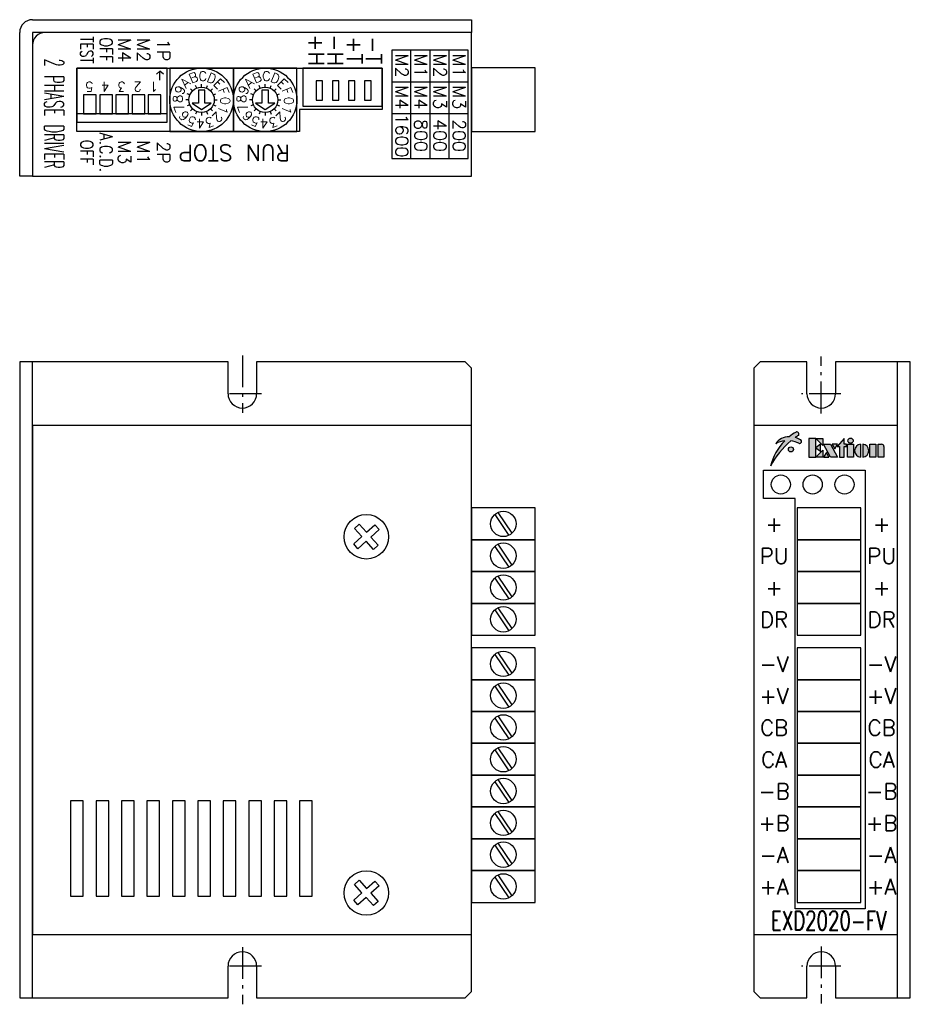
# Model space of a CAD drawing. Extents: x 0 to 140, y -1 to 154.
import ezdxf
from ezdxf.enums import TextEntityAlignment as Align

# ---------------------------------------------------------------- set-up
doc = ezdxf.new("R2010")
doc.units = 0
doc.header["$MEASUREMENT"] = 0
doc.linetypes.add('CENS', pattern=[7.5, 5, -1, 0.5, -1])
doc.layers.get('0').update_dxf_attribs({"linetype": 'CONTINUOUS'})
doc.styles.add('型式1', font='txt.shx')

msp = doc.modelspace()

# ---------------------------------------------------------------- hatches: boundary and pattern name
h = msp.add_hatch(color=256)
h.paths.add_polyline_path([(133.6486492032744, 87.05644376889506), (134.5702492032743, 87.05644376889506), (134.5702492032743, 85.02892376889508), (133.6486492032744, 85.02892376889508)])
edge = h.paths.add_edge_path()
edge.add_line((134.9388892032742, 87.05644376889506), (135.4918492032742, 87.05644376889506))
edge.add_arc((135.4918492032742, 86.68780376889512), 0.3686399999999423, -4.376943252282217e-12, 89.99999999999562, ccw=False)
edge.add_line((135.8604892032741, 86.6878037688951), (135.8604892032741, 85.02892376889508))
edge.add_line((135.8604892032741, 85.02892376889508), (134.9388892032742, 85.02892376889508))
edge.add_line((134.9388892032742, 85.02892376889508), (134.9388892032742, 87.05644376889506))
edge = h.paths.add_edge_path()
edge.add_arc((130.7694385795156, 87.60940376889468), 0.2973000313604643, 8.216164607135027e-11, 27.37362787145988)
edge.add_arc((130.6905712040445, 87.56856884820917), 0.3861119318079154, 27.37362787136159, 51.34019174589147)
edge.add_arc((130.6393292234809, 87.5045163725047), 0.4681391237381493, 51.34019174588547, 71.66630850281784)
edge.add_arc((130.6059386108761, 87.40375128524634), 0.574292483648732, 71.6663085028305, 90.00000000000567)
edge.add_arc((130.605938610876, 87.4037512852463), 0.5742924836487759, 89.99999999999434, 108.3336914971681)
edge.add_arc((130.5725479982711, 87.50451637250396), 0.4681391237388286, 108.3336914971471, 128.6598082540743)
edge.add_arc((130.5213060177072, 87.56856884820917), 0.3861119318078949, 128.6598082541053, 152.6263721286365)
edge.add_arc((130.4424386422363, 87.60940376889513), 0.2973000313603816, 152.6263721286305, 180.0000000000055)
edge.add_arc((130.4424386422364, 87.60940376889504), 0.2973000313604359, 179.9999999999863, 207.3736278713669)
edge.add_arc((130.5213060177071, 87.65023868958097), 0.3861119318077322, 207.3736278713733, 231.3401917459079)
edge.add_arc((130.5725479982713, 87.71429116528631), 0.4681391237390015, 231.340191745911, 251.6663085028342)
edge.add_arc((130.6059386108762, 87.81505625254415), 0.5742924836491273, 251.6663085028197, 269.999999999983)
edge.add_arc((130.6059386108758, 87.81505625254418), 0.5742924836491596, 270.0000000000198, 288.3336914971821)
edge.add_arc((130.6393292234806, 87.71429116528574), 0.4681391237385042, 288.3336914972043, 308.6598082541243)
edge.add_arc((130.6905712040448, 87.65023868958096), 0.3861119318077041, 308.6598082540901, 332.6263721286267)
edge.add_arc((130.7694385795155, 87.6094037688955), 0.2973000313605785, 332.6263721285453, 359.9999999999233)
h.paths.add_polyline_path([(130.1465692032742, 87.05644376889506), (131.0681692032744, 87.05644376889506), (131.0681692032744, 85.02892376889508), (130.1465692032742, 85.02892376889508)])
h.paths.add_polyline_path([(127.2099423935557, 85.02892376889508), (126.8175851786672, 85.7482453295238), (126.3680092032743, 85.02892376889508)], flags=16)
h.paths.add_polyline_path([(126.3680092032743, 87.05644376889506), (127.4739292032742, 87.05644376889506), (128.5798492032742, 85.02892376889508), (127.4739292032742, 85.02892376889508)])
h.paths.add_polyline_path([(127.737916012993, 87.05644376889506), (128.1302732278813, 86.33712220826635), (128.5798492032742, 87.05644376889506)], flags=16)
h.paths.add_polyline_path([(124.0271452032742, 87.97804376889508), (124.0271452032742, 85.02892376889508), (125.1330652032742, 85.02892376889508), (125.1330652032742, 87.97804376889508)])
h.paths.add_polyline_path([(125.9072092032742, 87.05644376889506), (125.1699292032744, 86.50348376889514), (125.9072092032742, 85.9505237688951)])
h.paths.add_polyline_path([(125.1699292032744, 85.02892376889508), (126.2758492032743, 86.13484376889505), (126.2758492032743, 85.02892376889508)])
h.paths.add_polyline_path([(125.1699292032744, 87.97804376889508), (126.2758492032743, 87.97804376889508), (126.2758492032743, 86.87212376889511)])
h.paths.add_polyline_path([(128.8563292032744, 85.02892376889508), (129.5936092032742, 85.02892376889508), (129.5936092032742, 86.6878037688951), (129.9622492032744, 86.6878037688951), (129.9622492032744, 87.05644376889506), (129.5936092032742, 87.05644376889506), (129.5936092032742, 87.97804376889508), (128.4876892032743, 86.6878037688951), (128.8563292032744, 86.6878037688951)])
edge = h.paths.add_edge_path(flags=17)
edge.add_arc((121.2367622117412, 86.24188546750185), 0.4032000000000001, 0, 360)
edge = h.paths.add_edge_path()
edge.add_arc((120.4217903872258, 84.56882650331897), 3.018491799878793, 92.69778937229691, 121.6943705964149)
edge.add_arc((120.9439114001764, 85.63274170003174), 2.589769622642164, 89.94125141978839, 144.4858644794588, ccw=False)
edge.add_arc((125.2526650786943, 83.13365440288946), 6.666253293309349, 118.846017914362, 130.2373001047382, ccw=False)
edge.add_arc((122.1586403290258, 88.77740559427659), 0.2304000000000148, 89.86167567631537, 122.01896320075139, ccw=False)
edge.add_arc((122.1583622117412, 88.66220592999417), 0.3456000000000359, -16.812155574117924, 89.86167567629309, ccw=False)
edge.add_arc((122.268638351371, 88.62888607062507), 0.2303999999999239, 304.7266095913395, 343.18784442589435, ccw=False)
edge.add_arc((125.556144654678, 82.79429856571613), 6.467653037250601, 119.209634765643, 124.5591796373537)
edge.add_arc((121.0818445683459, 85.07595003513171), 3.149466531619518, 57.79590703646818, 75.18194027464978, ccw=False)
edge.add_arc((122.6375223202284, 87.54593306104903), 0.2303999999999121, 50.46778608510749, 57.79590703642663, ccw=False)
edge.add_arc((122.5902135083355, 87.4886085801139), 0.3047250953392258, -92.78096345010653, 50.46778608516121, ccw=False)
edge.add_arc((122.5866074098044, 87.41437101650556), 0.2304000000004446, 244.4613482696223, 267.2190365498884, ccw=False)
edge.add_arc((120.7180365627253, 83.50362238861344), 4.103825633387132, 64.46134826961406, 82.78921338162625)
edge.add_arc((129.193781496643, 77.83862785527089), 12.5765036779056, 129.2700746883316, 152.7688304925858)
edge.add_arc((126.125883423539, 81.6204525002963), 8.351122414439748, 134.4306687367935, 166.3346771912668, ccw=False)
edge = h.paths.add_edge_path()
edge.add_line((132.1740892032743, 87.05644376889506), (132.1740892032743, 85.02892376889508))
edge.add_arc((132.2708572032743, 86.04268376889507), 1.01836799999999, 95.45262198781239, 264.54737801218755, ccw=False)
edge = h.paths.add_edge_path()
edge.add_line((132.5427292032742, 87.05644376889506), (132.5427292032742, 85.02892376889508))
edge.add_arc((132.4459612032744, 86.04268376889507), 1.018368, 275.4526219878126, 444.5473780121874)

# ---------------------------------------------------------------- linework, layer by layer
for p, q in [((2, 153.8), (71, 153.8)), ((71, 153.8), (71, 151.8)), ((0, 129.2), (0, 151.8)), ((2, 151.8), (2, 129.2)), ((71, 151.8), (2, 151.8)), ((71, 151.8), (4, 151.8000000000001)), ((71, 129.2), (71, 151.8)), ((2, 149.8000000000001), (2, 129.2)), ((58.5, 149), (58.5, 132)), ((70.5, 149), (58.5, 149)), ((61.5, 132), (61.5, 149)), ((64.5, 132), (64.5, 149)), ((67.5, 132), (67.5, 149)), ((70.5, 132), (70.5, 149)), ((9, 146.2), (9, 137.7)), ((23.19999999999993, 146.2), (9, 146.2)), ((9, 146.2), (57, 146.2)), ((9, 136.2), (9, 146.2)), ((21.48380310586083, 145.2444716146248), (22.05151550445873, 145.7044739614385)), ((22.61922790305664, 145.2444716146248), (22.05151550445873, 145.7044739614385)), ((22.05151550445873, 144.2784655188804), (22.05151550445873, 145.7044739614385)), ((23.19999999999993, 137.7), (23.19999999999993, 146.2)), ((23.586831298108, 146.2), (23.586831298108, 136.2)), ((33.586831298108, 146.2), (23.586831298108, 146.2)), ((33.586831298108, 136.2), (33.586831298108, 146.2)), ((33.586831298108, 146.2), (33.586831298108, 136.2)), ((43.586831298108, 146.2), (33.586831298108, 146.2)), ((43.586831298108, 136.2), (43.586831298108, 146.2)), ((44.5, 146.2), (44.5, 140.2)), ((57, 146.2), (44.5, 146.2)), ((57, 140.2), (57, 146.2)), ((57, 146.2), (57, 139.7)), ((71.0256722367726, 146.2074238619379), (71.0256722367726, 136.2074238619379)), ((81.0256722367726, 146.2074238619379), (71.0256722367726, 146.2074238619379)), ((81.0256722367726, 136.2074238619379), (81.0256722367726, 146.2074238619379)), ((46.60711933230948, 144.1629353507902), (46.60711933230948, 141.1629353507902)), ((47.60711933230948, 144.1629353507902), (46.60711933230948, 144.1629353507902)), ((47.60711933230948, 141.1629353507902), (47.60711933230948, 144.1629353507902)), ((49.14711933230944, 144.1629353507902), (49.14711933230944, 141.1629353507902)), ((50.14711933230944, 144.1629353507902), (49.14711933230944, 144.1629353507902)), ((50.14711933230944, 141.1629353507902), (50.14711933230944, 144.1629353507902)), ((51.68711933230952, 144.1629353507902), (51.68711933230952, 141.1629353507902)), ((52.68711933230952, 144.1629353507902), (51.68711933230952, 144.1629353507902)), ((52.68711933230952, 141.1629353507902), (52.68711933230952, 144.1629353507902)), ((54.22711933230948, 144.1629353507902), (54.22711933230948, 141.1629353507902)), ((55.22711933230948, 144.1629353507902), (54.22711933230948, 144.1629353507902)), ((55.22711933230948, 141.1629353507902), (55.22711933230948, 144.1629353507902)), ((70.5, 144), (58.5, 144)), ((27.17261773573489, 142.6142135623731), (26.85235610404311, 142.9344751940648)), ((27.82146443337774, 143.0477590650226), (27.64814008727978, 143.4662010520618)), ((28.086831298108, 142.7), (28.086831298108, 140.7)), ((29.086831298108, 142.7), (28.086831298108, 142.7)), ((28.586831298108, 143.2), (28.586831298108, 143.6529183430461)), ((29.086831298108, 140.7), (29.086831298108, 142.7)), ((29.35219816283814, 143.0477590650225), (29.52552250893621, 143.4662010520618)), ((30.0010448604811, 142.614213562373), (30.32130649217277, 142.9344751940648)), ((37.17261773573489, 142.6142135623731), (36.85235610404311, 142.9344751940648)), ((37.82146443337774, 143.0477590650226), (37.64814008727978, 143.4662010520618)), ((38.086831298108, 142.7), (38.086831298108, 140.7)), ((39.086831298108, 142.7), (38.086831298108, 142.7)), ((38.586831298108, 143.2), (38.586831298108, 143.6529183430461)), ((39.086831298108, 140.7), (39.086831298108, 142.7)), ((39.35219816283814, 143.0477590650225), (39.52552250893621, 143.4662010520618)), ((40.0010448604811, 142.614213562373), (40.32130649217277, 142.9344751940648)), ((10.04000000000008, 142), (10.04000000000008, 139)), ((12.04000000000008, 142), (10.04000000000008, 142)), ((12.04000000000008, 139), (12.04000000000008, 142)), ((12.58000000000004, 142), (12.58000000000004, 139)), ((14.58000000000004, 142), (12.58000000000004, 142)), ((14.58000000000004, 139), (14.58000000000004, 142)), ((15.12, 142), (15.12, 139)), ((17.12, 142), (15.12, 142)), ((17.12, 139), (17.12, 142)), ((17.65999999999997, 142), (17.65999999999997, 139)), ((19.65999999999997, 142), (17.65999999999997, 142)), ((19.65999999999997, 139), (19.65999999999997, 142)), ((20.19999999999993, 142), (20.19999999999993, 139)), ((22.19999999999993, 142), (20.19999999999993, 142)), ((22.19999999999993, 139), (22.19999999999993, 142)), ((26.586831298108, 141.2), (26.13391295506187, 141.2)), ((26.73907223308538, 141.9653668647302), (26.32063024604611, 142.1386912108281)), ((30.4345903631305, 141.9653668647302), (30.85303235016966, 142.1386912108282)), ((30.586831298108, 141.2), (31.03974964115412, 141.2)), ((36.586831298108, 141.2), (36.13391295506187, 141.2)), ((36.73907223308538, 141.9653668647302), (36.32063024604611, 142.1386912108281)), ((40.4345903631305, 141.9653668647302), (40.85303235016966, 142.1386912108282)), ((40.586831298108, 141.2), (41.03974964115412, 141.2)), ((46.60711933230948, 141.1629353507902), (47.60711933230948, 141.1629353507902)), ((49.14711933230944, 141.1629353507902), (50.14711933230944, 141.1629353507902)), ((51.68711933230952, 141.1629353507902), (52.68711933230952, 141.1629353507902)), ((54.22711933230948, 141.1629353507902), (55.22711933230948, 141.1629353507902)), ((26.73907223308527, 140.4346331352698), (26.32063024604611, 140.2613087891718)), ((27.17261773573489, 139.7857864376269), (26.85235610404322, 139.4655248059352)), ((27.086831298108, 140.7), (28.586831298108, 139.7)), ((28.086831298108, 140.7), (27.086831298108, 140.7)), ((27.82146443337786, 139.3522409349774), (27.64814008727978, 138.9337989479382)), ((28.586831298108, 139.7), (30.086831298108, 140.7)), ((30.086831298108, 140.7), (29.086831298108, 140.7)), ((29.35219816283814, 139.3522409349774), (29.52552250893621, 138.9337989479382)), ((30.0010448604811, 139.7857864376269), (30.32130649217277, 139.4655248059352)), ((30.4345903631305, 140.4346331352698), (30.85303235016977, 140.2613087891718)), ((36.73907223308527, 140.4346331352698), (36.32063024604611, 140.2613087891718)), ((37.17261773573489, 139.7857864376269), (36.85235610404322, 139.4655248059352)), ((37.086831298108, 140.7), (38.586831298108, 139.7)), ((38.086831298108, 140.7), (37.086831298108, 140.7)), ((37.82146443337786, 139.3522409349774), (37.64814008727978, 138.9337989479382)), ((38.586831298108, 139.7), (40.086831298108, 140.7)), ((40.086831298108, 140.7), (39.086831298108, 140.7)), ((39.35219816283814, 139.3522409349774), (39.52552250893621, 138.9337989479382)), ((40.0010448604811, 139.7857864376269), (40.32130649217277, 139.4655248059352)), ((40.4345903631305, 140.4346331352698), (40.85303235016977, 140.2613087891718)), ((44, 139.7), (44, 136.2)), ((57, 139.7), (44, 139.7)), ((44.5, 140.2), (57, 140.2)), ((23.19999999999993, 139), (9, 139)), ((10.04000000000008, 139), (12.04000000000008, 139)), ((12.58000000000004, 139), (14.58000000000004, 139)), ((15.12, 139), (17.12, 139)), ((17.65999999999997, 139), (19.65999999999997, 139)), ((20.19999999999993, 139), (22.19999999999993, 139)), ((28.586831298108, 139.2), (28.586831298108, 138.7470816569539)), ((38.586831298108, 139.2), (38.586831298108, 138.7470816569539)), ((70.5, 139), (58.5, 139)), ((9, 137.7), (23.19999999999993, 137.7)), ((44, 136.2), (9, 136.2)), ((23.586831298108, 136.2), (33.586831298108, 136.2)), ((33.586831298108, 136.2), (43.586831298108, 136.2)), ((71.0256722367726, 136.2074238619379), (81.0256722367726, 136.2074238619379)), ((58.5, 132), (70.5, 132)), ((2, 129.2), (0, 129.2)), ((2, 129.2), (71, 129.2)), ((0, 100), (0, 0)), ((32.75, 100), (0, 100)), ((2, 0), (2, 100)), ((32.75, 95.00000000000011), (32.75, 100)), ((37.25, 100.0000000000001), (37.25, 95.00000000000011)), ((70, 100), (37.25, 100.0000000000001)), ((71, 99), (70, 100)), ((116.4, 99.99999999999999), (115.4, 98.99999999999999)), ((123.75, 99.99999999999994), (116.4, 99.99999999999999)), ((123.75, 95.00000000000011), (123.75, 99.99999999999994)), ((140, 100), (128.25, 100)), ((128.25, 100), (128.25, 95.00000000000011)), ((138, 0), (138, 100)), ((140, 0), (140, 100)), ((71, 1), (71, 99)), ((115.4, 98.99999999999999), (115.4, 1)), ((2, 90), (2, 10)), ((71, 90), (2, 90)), ((71, 10), (71, 90)), ((115.4, 90), (115.4, 10)), ((138, 90), (115.4, 90)), ((138, 10), (138, 90)), ((125.1330652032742, 87.97804376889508), (124.0271452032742, 87.97804376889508)), ((124.0271452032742, 87.97804376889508), (124.0271452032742, 85.02892376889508)), ((125.1330652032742, 85.02892376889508), (125.1330652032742, 87.97804376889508)), ((126.2758492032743, 86.87212376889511), (125.1699292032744, 87.97804376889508)), ((125.1699292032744, 87.97804376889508), (126.2758492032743, 87.97804376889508)), ((125.9072092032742, 87.05644376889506), (125.1699292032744, 86.50348376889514)), ((125.9072092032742, 85.9505237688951), (125.9072092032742, 87.05644376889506)), ((126.2758492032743, 87.97804376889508), (126.2758492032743, 86.87212376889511)), ((127.4739292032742, 85.02892376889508), (126.3680092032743, 87.05644376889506)), ((126.3680092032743, 87.05644376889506), (127.4739292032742, 87.05644376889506)), ((127.4739292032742, 87.05644376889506), (128.5798492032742, 85.02892376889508)), ((128.5798492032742, 87.05644376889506), (127.737916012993, 87.05644376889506)), ((127.737916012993, 87.05644376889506), (128.1302732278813, 86.33712220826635)), ((128.1302732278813, 86.33712220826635), (128.5798492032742, 87.05644376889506)), ((129.5936092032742, 87.97804376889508), (128.4876892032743, 86.6878037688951)), ((129.5936092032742, 87.05644376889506), (129.5936092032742, 87.97804376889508)), ((129.9622492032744, 87.05644376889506), (129.5936092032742, 87.05644376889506)), ((129.9622492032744, 86.6878037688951), (129.9622492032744, 87.05644376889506)), ((130.1465692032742, 85.02892376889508), (130.1465692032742, 87.05644376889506)), ((130.1465692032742, 87.05644376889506), (131.0681692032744, 87.05644376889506)), ((131.0681692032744, 87.05644376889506), (131.0681692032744, 85.02892376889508)), ((132.1740892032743, 87.05644376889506), (132.1740892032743, 85.02892376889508)), ((132.5427292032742, 87.05644376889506), (132.5427292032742, 85.02892376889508)), ((133.6486492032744, 85.02892376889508), (133.6486492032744, 87.05644376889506)), ((133.6486492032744, 87.05644376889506), (134.5702492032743, 87.05644376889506)), ((134.5702492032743, 87.05644376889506), (134.5702492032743, 85.02892376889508)), ((134.9388892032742, 85.02892376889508), (134.9388892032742, 87.05644376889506)), ((134.9388892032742, 87.05644376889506), (135.4918492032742, 87.05644376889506)), ((125.1699292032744, 86.50348376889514), (125.9072092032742, 85.9505237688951)), ((125.1699292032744, 85.02892376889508), (126.2758492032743, 86.13484376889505)), ((126.2758492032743, 86.13484376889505), (126.2758492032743, 85.02892376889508)), ((126.8175851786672, 85.7482453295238), (126.3680092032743, 85.02892376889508)), ((127.2099423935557, 85.02892376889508), (126.8175851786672, 85.7482453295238)), ((128.4876892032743, 86.6878037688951), (128.8563292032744, 86.6878037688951)), ((128.8563292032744, 86.6878037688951), (128.8563292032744, 85.02892376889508)), ((129.5936092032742, 86.6878037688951), (129.9622492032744, 86.6878037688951)), ((129.5936092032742, 85.02892376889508), (129.5936092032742, 86.6878037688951)), ((135.8604892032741, 86.6878037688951), (135.8604892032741, 85.02892376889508)), ((124.0271452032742, 85.02892376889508), (125.1330652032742, 85.02892376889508)), ((126.2758492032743, 85.02892376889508), (125.1699292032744, 85.02892376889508)), ((126.3680092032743, 85.02892376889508), (127.2099423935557, 85.02892376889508)), ((128.5798492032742, 85.02892376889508), (127.4739292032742, 85.02892376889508)), ((128.8563292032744, 85.02892376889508), (129.5936092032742, 85.02892376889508)), ((131.0681692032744, 85.02892376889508), (130.1465692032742, 85.02892376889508)), ((134.5702492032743, 85.02892376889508), (133.6486492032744, 85.02892376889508)), ((135.8604892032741, 85.02892376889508), (134.9388892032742, 85.02892376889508)), ((116.9, 83), (132.9, 83)), ((116.9, 78.5), (116.9, 83)), ((132.9, 83), (132.9, 14)), ((121.9, 78.5), (116.9, 78.5)), ((121.9, 14), (121.9, 78.5)), ((71.0256722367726, 77.03029717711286), (71.0256722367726, 57.03029717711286)), ((81.0256722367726, 77.03029717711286), (71.0256722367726, 77.03029717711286)), ((81.0256722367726, 77.03029717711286), (71.0256722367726, 77.03029717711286)), ((71.0256722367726, 77.03029717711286), (71.0256722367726, 72.03029717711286)), ((74.66586350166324, 75.99689876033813), (76.88928704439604, 72.72636550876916)), ((75.16205742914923, 76.33422884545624), (77.38548097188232, 73.06369559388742)), ((81.0256722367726, 57.03029717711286), (81.0256722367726, 77.03029717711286)), ((81.0256722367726, 72.03029717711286), (81.0256722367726, 77.03029717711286)), ((132.1995739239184, 77.03029717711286), (122.1995739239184, 77.03029717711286)), ((122.1995739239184, 77.03029717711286), (122.1995739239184, 72.03029717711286)), ((132.1995739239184, 72.03029717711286), (132.1995739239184, 77.03029717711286)), ((52.63205609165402, 73.82100282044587), (53.37393168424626, 74.49154036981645)), ((53.37393168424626, 74.49154036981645), (54.53566902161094, 73.20620657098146)), ((54.53566902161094, 73.20620657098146), (55.82100282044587, 74.36794390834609)), ((55.82100282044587, 74.36794390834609), (56.49154036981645, 73.62606831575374)), ((53.79379342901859, 72.53566902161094), (52.63205609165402, 73.82100282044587)), ((56.49154036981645, 73.62606831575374), (55.20620657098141, 72.46433097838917)), ((52.50845963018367, 71.37393168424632), (53.79379342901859, 72.53566902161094)), ((53.17899717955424, 70.63205609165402), (52.50845963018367, 71.37393168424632)), ((54.46433097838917, 71.79379342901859), (53.17899717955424, 70.63205609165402)), ((55.62606831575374, 70.50845963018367), (54.46433097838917, 71.79379342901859)), ((55.20620657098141, 72.46433097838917), (56.36794390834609, 71.17899717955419)), ((81.0256722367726, 72.03029717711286), (71.0256722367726, 72.03029717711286)), ((71.0256722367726, 72.03029717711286), (71.0256722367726, 67.03029717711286)), ((71.0256722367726, 72.03029717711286), (81.0256722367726, 72.03029717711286)), ((75.16205742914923, 71.33422884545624), (77.38548097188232, 68.06369559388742)), ((81.0256722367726, 67.03029717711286), (81.0256722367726, 72.03029717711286)), ((122.1995739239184, 72.03029717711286), (132.1995739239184, 72.03029717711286)), ((132.1995739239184, 72.03029717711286), (122.1995739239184, 72.03029717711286)), ((122.1995739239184, 72.03029717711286), (122.1995739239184, 67.03029717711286)), ((132.1995739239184, 67.03029717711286), (132.1995739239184, 72.03029717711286)), ((56.36794390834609, 71.17899717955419), (55.62606831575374, 70.50845963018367)), ((74.66586350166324, 70.99689876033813), (76.88928704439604, 67.72636550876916)), ((71.0256722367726, 67.03029717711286), (81.0256722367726, 67.03029717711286)), ((81.0256722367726, 67.03029717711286), (71.0256722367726, 67.03029717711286)), ((71.0256722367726, 67.03029717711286), (71.0256722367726, 62.03029717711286)), ((81.0256722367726, 62.03029717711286), (81.0256722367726, 67.03029717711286)), ((122.1995739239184, 67.03029717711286), (132.1995739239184, 67.03029717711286)), ((132.1995739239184, 67.03029717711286), (122.1995739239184, 67.03029717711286)), ((122.1995739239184, 67.03029717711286), (122.1995739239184, 62.03029717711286)), ((132.1995739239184, 62.03029717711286), (132.1995739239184, 67.03029717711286)), ((74.66586350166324, 65.99689876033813), (76.88928704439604, 62.72636550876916)), ((75.16205742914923, 66.33422884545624), (77.38548097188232, 63.06369559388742)), ((81.0256722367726, 62.03029717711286), (71.0256722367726, 62.03029717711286)), ((71.0256722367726, 62.03029717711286), (71.0256722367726, 57.03029717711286)), ((71.0256722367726, 62.03029717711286), (81.0256722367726, 62.03029717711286)), ((81.0256722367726, 57.03029717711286), (81.0256722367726, 62.03029717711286)), ((122.1995739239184, 62.03029717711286), (132.1995739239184, 62.03029717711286)), ((132.1995739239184, 62.03029717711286), (122.1995739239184, 62.03029717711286)), ((122.1995739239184, 62.03029717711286), (122.1995739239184, 57.03029717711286)), ((132.1995739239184, 57.03029717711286), (132.1995739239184, 62.03029717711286)), ((74.66586350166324, 60.99689876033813), (76.88928704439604, 57.72636550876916)), ((75.16205742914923, 61.33422884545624), (77.38548097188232, 58.06369559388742)), ((71.0256722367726, 57.03029717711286), (81.0256722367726, 57.03029717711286)), ((71.0256722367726, 57.03029717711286), (81.0256722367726, 57.03029717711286)), ((122.1995739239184, 57.03029717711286), (132.1995739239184, 57.03029717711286)), ((71.0256722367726, 55.03029717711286), (71.0256722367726, 15.03029717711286)), ((81.0256722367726, 55.03029717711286), (71.0256722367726, 55.03029717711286)), ((81.0256722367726, 55.03029717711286), (71.0256722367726, 55.03029717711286)), ((71.0256722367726, 55.03029717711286), (71.0256722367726, 50.03029717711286)), ((75.16205742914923, 54.33422884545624), (77.38548097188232, 51.06369559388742)), ((81.0256722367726, 15.03029717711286), (81.0256722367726, 55.03029717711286)), ((81.0256722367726, 50.03029717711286), (81.0256722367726, 55.03029717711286)), ((132.1995739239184, 55.03029717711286), (122.1995739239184, 55.03029717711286)), ((122.1995739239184, 55.03029717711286), (122.1995739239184, 50.03029717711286)), ((132.1995739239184, 50.03029717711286), (132.1995739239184, 55.03029717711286)), ((74.66586350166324, 53.99689876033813), (76.88928704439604, 50.72636550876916)), ((81.0256722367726, 50.03029717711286), (71.0256722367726, 50.03029717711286)), ((71.0256722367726, 50.03029717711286), (71.0256722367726, 45.03029717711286)), ((71.0256722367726, 50.03029717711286), (81.0256722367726, 50.03029717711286)), ((81.0256722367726, 45.03029717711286), (81.0256722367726, 50.03029717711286)), ((122.1995739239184, 50.03029717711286), (132.1995739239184, 50.03029717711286)), ((132.1995739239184, 50.03029717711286), (122.1995739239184, 50.03029717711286)), ((122.1995739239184, 50.03029717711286), (122.1995739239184, 45.03029717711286)), ((132.1995739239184, 45.03029717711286), (132.1995739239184, 50.03029717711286)), ((74.66586350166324, 48.99689876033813), (76.88928704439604, 45.72636550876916)), ((75.16205742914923, 49.33422884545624), (77.38548097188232, 46.06369559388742)), ((71.0256722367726, 45.03029717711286), (81.0256722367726, 45.03029717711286)), ((81.0256722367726, 45.03029717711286), (71.0256722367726, 45.03029717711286)), ((71.0256722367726, 45.03029717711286), (71.0256722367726, 40.03029717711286)), ((81.0256722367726, 40.03029717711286), (81.0256722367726, 45.03029717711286)), ((132.1995739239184, 45.03029717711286), (122.1995739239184, 45.03029717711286)), ((122.1995739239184, 45.03029717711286), (122.1995739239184, 40.03029717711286)), ((122.1995739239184, 45.03029717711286), (132.1995739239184, 45.03029717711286)), ((132.1995739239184, 40.03029717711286), (132.1995739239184, 45.03029717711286)), ((74.66586350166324, 43.99689876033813), (76.88928704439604, 40.72636550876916)), ((75.16205742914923, 44.33422884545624), (77.38548097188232, 41.06369559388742)), ((81.0256722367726, 40.03029717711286), (71.0256722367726, 40.03029717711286)), ((71.0256722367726, 40.03029717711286), (71.0256722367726, 35.03029717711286)), ((71.0256722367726, 40.03029717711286), (81.0256722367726, 40.03029717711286)), ((74.66586350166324, 38.99689876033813), (76.88928704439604, 35.72636550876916)), ((75.16205742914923, 39.33422884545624), (77.38548097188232, 36.06369559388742)), ((81.0256722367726, 35.03029717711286), (81.0256722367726, 40.03029717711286)), ((122.1995739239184, 40.03029717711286), (132.1995739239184, 40.03029717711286)), ((132.1995739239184, 40.03029717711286), (122.1995739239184, 40.03029717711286)), ((122.1995739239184, 40.03029717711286), (122.1995739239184, 35.03029717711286)), ((132.1995739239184, 35.03029717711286), (132.1995739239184, 40.03029717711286)), ((71.0256722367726, 35.03029717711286), (81.0256722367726, 35.03029717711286)), ((81.0256722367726, 35.03029717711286), (71.0256722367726, 35.03029717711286)), ((71.0256722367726, 35.03029717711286), (71.0256722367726, 30.03029717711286)), ((75.16205742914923, 34.33422884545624), (77.38548097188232, 31.06369559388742)), ((81.0256722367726, 30.03029717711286), (81.0256722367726, 35.03029717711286)), ((132.1995739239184, 35.03029717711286), (122.1995739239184, 35.03029717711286)), ((122.1995739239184, 35.03029717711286), (122.1995739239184, 30.03029717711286)), ((122.1995739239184, 35.03029717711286), (132.1995739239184, 35.03029717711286)), ((132.1995739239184, 30.03029717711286), (132.1995739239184, 35.03029717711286)), ((74.66586350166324, 33.99689876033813), (76.88928704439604, 30.72636550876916)), ((8, 31), (8, 16)), ((10, 31), (8, 31)), ((10, 16), (10, 31)), ((12, 31), (12, 16)), ((14, 31), (12, 31)), ((14, 16), (14, 31)), ((16, 31), (16, 16)), ((18, 31), (16, 31)), ((18, 16), (18, 31)), ((20, 31), (20, 16)), ((22, 31), (20, 31)), ((22, 16), (22, 31)), ((24, 31), (24, 16)), ((26, 31), (24, 31)), ((26, 16), (26, 31)), ((28, 31), (28, 16)), ((30, 31), (28, 31)), ((30, 16), (30, 31)), ((32, 31), (32, 16)), ((34, 31), (32, 31)), ((34, 16), (34, 31)), ((36, 31), (36, 16)), ((38, 31), (36, 31)), ((38, 16), (38, 31)), ((40, 31), (40, 16)), ((42, 31), (40, 31)), ((42, 16), (42, 31)), ((44, 31), (44, 16)), ((46, 31), (44, 31)), ((46, 16), (46, 31)), ((71.0256722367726, 30.03029717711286), (81.0256722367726, 30.03029717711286)), ((81.0256722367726, 30.03029717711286), (71.0256722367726, 30.03029717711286)), ((71.0256722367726, 30.03029717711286), (71.0256722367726, 25.03029717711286)), ((81.0256722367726, 25.03029717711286), (81.0256722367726, 30.03029717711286)), ((122.1995739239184, 30.03029717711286), (132.1995739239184, 30.03029717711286)), ((132.1995739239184, 30.03029717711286), (122.1995739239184, 30.03029717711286)), ((122.1995739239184, 30.03029717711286), (122.1995739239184, 25.03029717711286)), ((132.1995739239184, 25.03029717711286), (132.1995739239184, 30.03029717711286)), ((74.66586350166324, 28.99689876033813), (76.88928704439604, 25.72636550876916)), ((75.16205742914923, 29.33422884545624), (77.38548097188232, 26.06369559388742)), ((81.0256722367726, 25.03029717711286), (71.0256722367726, 25.03029717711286)), ((71.0256722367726, 25.03029717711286), (71.0256722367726, 20.03029717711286)), ((71.0256722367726, 25.03029717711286), (81.0256722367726, 25.03029717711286)), ((81.0256722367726, 20.03029717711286), (81.0256722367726, 25.03029717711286)), ((132.1995739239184, 25.03029717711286), (122.1995739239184, 25.03029717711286)), ((122.1995739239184, 25.03029717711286), (122.1995739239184, 20.03029717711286)), ((122.1995739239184, 25.03029717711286), (132.1995739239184, 25.03029717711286)), ((132.1995739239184, 20.03029717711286), (132.1995739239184, 25.03029717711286)), ((74.66586350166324, 23.99689876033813), (76.88928704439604, 20.72636550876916)), ((75.16205742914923, 24.33422884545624), (77.38548097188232, 21.06369559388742)), ((71.0256722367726, 20.03029717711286), (81.0256722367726, 20.03029717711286)), ((81.0256722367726, 20.03029717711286), (71.0256722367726, 20.03029717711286)), ((71.0256722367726, 20.03029717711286), (71.0256722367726, 15.03029717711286)), ((74.66586350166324, 18.99689876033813), (76.88928704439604, 15.72636550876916)), ((75.16205742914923, 19.33422884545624), (77.38548097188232, 16.06369559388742)), ((81.0256722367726, 15.03029717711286), (81.0256722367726, 20.03029717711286)), ((122.1995739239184, 20.03029717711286), (132.1995739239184, 20.03029717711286)), ((132.1995739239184, 20.03029717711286), (122.1995739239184, 20.03029717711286)), ((122.1995739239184, 20.03029717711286), (122.1995739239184, 15.03029717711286)), ((132.1995739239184, 15.03029717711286), (132.1995739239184, 20.03029717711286)), ((52.63205609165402, 17.82100282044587), (53.37393168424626, 18.49154036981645)), ((53.79379342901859, 16.53566902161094), (52.63205609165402, 17.82100282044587)), ((53.37393168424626, 18.49154036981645), (54.53566902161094, 17.20620657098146)), ((54.53566902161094, 17.20620657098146), (55.82100282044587, 18.36794390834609)), ((56.49154036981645, 17.62606831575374), (55.20620657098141, 16.46433097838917)), ((55.82100282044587, 18.36794390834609), (56.49154036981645, 17.62606831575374)), ((8, 16), (10, 16)), ((12, 16), (14, 16)), ((16, 16), (18, 16)), ((20, 16), (22, 16)), ((24, 16), (26, 16)), ((28, 16), (30, 16)), ((32, 16), (34, 16)), ((36, 16), (38, 16)), ((40, 16), (42, 16)), ((44, 16), (46, 16)), ((52.50845963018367, 15.37393168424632), (53.79379342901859, 16.53566902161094)), ((54.46433097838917, 15.79379342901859), (53.17899717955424, 14.63205609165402)), ((55.62606831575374, 14.50845963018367), (54.46433097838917, 15.79379342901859)), ((55.20620657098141, 16.46433097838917), (56.36794390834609, 15.17899717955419)), ((53.17899717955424, 14.63205609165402), (52.50845963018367, 15.37393168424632)), ((56.36794390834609, 15.17899717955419), (55.62606831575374, 14.50845963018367)), ((71.0256722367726, 15.03029717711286), (81.0256722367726, 15.03029717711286)), ((71.0256722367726, 15.03029717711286), (81.0256722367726, 15.03029717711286)), ((132.9, 14), (121.9, 14)), ((122.1995739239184, 15.03029717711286), (132.1995739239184, 15.03029717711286)), ((2, 10), (71, 10)), ((115.4, 10), (138, 10)), ((32.75, 5.684341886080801e-14), (32.75, 5)), ((37.25, 5), (37.25, 0)), ((123.75, 0), (123.75, 5)), ((128.25, 5), (128.25, 0)), ((0, 0), (32.75, 5.684341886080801e-14)), ((37.25, 0), (70, 0)), ((70, 0), (71, 1)), ((115.4, 1), (116.4, 0)), ((116.4, 0), (123.75, 0)), ((128.25, 0), (140, 0))]:
    msp.add_line(p, q)
at = {"linetype": 'CENS'}
for p, q in [((35, 101), (35, 92)), ((126, 91.90000000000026), (126, 100.8499999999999)), ((38, 95), (32, 95)), ((129.1, 95), (122.9, 95)), ((35, 8), (35, -1)), ((126, 8.099999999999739), (126, -0.8500000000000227)), ((38, 5), (32, 5)), ((129.1, 5), (122.9, 5))]:
    msp.add_line(p, q, dxfattribs=at)
for centre, radius in [((28.586831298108, 141.2), 5), ((38.586831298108, 141.2), 5), ((28.586831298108, 141.2), 2), ((38.586831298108, 141.2), 2), ((121.2367622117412, 86.24188546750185), 0.4032000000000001), ((119.65, 80.72989011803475), 1.5), ((124.65, 80.72989011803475), 1.5), ((129.65, 80.72989011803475), 1.5), ((54.5, 72.5), 3.5), ((76.0256722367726, 74.53029717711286), 2), ((76.0256722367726, 69.53029717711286), 2), ((76.0256722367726, 64.53029717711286), 2), ((76.0256722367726, 59.53029717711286), 2), ((76.0256722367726, 52.53029717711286), 2), ((76.0256722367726, 47.53029717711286), 2), ((76.0256722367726, 42.53029717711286), 2), ((76.0256722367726, 37.53029717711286), 2), ((76.0256722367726, 32.53029717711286), 2), ((76.0256722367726, 27.53029717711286), 2), ((76.0256722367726, 22.53029717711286), 2), ((54.5, 16.5), 3.5), ((76.0256722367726, 17.53029717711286), 2)]:
    msp.add_circle(centre, radius)
for centre, radius, start, end in [((2, 151.8), 2, 90, 180), ((4, 149.8000000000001), 2, 90, 180), ((35, 95.00000000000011), 2.25, 180, 0), ((126, 95.00000000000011), 2.25, 180, 0), ((125.2526650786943, 83.13365440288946), 6.666253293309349, 118.846017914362, 130.2373001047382), ((125.556144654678, 82.79429856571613), 6.467653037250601, 119.209634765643, 124.5591796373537), ((122.1586403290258, 88.77740559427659), 0.2304000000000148, 89.86167567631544, 122.0189632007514), ((122.1583622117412, 88.66220592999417), 0.3456000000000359, 343.1878444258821, 89.86167567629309), ((122.268638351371, 88.62888607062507), 0.2303999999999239, 304.7266095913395, 343.1878444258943), ((126.125883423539, 81.6204525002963), 8.351122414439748, 134.4306687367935, 166.3346771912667), ((129.193781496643, 77.83862785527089), 12.5765036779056, 129.2700746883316, 152.7688304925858), ((120.9439114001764, 85.63274170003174), 2.589769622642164, 89.94125141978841, 144.4858644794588), ((120.4217903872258, 84.56882650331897), 3.018491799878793, 92.69778937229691, 121.6943705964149), ((120.7180365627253, 83.50362238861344), 4.103825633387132, 64.46134826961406, 82.78921338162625), ((121.0818445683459, 85.07595003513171), 3.149466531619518, 57.79590703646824, 75.18194027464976), ((122.5866074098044, 87.41437101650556), 0.2304000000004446, 244.4613482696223, 267.2190365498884), ((122.5902135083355, 87.4886085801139), 0.3047250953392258, 267.2190365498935, 50.46778608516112), ((122.6375223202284, 87.54593306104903), 0.2303999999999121, 50.46778608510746, 57.79590703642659), ((130.4424386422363, 87.60940376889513), 0.2973000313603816, 152.6263721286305, 180.0000000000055), ((130.4424386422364, 87.60940376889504), 0.2973000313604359, 179.9999999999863, 207.3736278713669), ((130.5213060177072, 87.56856884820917), 0.3861119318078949, 128.6598082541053, 152.6263721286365), ((130.5213060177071, 87.65023868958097), 0.3861119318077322, 207.3736278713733, 231.3401917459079), ((130.5725479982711, 87.50451637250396), 0.4681391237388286, 108.3336914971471, 128.6598082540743), ((130.5725479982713, 87.71429116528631), 0.4681391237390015, 231.340191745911, 251.6663085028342), ((130.605938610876, 87.4037512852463), 0.5742924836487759, 89.99999999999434, 108.3336914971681), ((130.6059386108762, 87.81505625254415), 0.5742924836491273, 251.6663085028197, 269.999999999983), ((130.6059386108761, 87.40375128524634), 0.574292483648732, 71.6663085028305, 90.00000000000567), ((130.6059386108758, 87.81505625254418), 0.5742924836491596, 270.0000000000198, 288.3336914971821), ((130.6393292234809, 87.5045163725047), 0.4681391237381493, 51.34019174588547, 71.66630850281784), ((130.6393292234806, 87.71429116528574), 0.4681391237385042, 288.3336914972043, 308.6598082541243), ((130.6905712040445, 87.56856884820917), 0.3861119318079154, 27.37362787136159, 51.34019174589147), ((130.6905712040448, 87.65023868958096), 0.3861119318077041, 308.6598082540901, 332.6263721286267), ((130.7694385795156, 87.60940376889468), 0.2973000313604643, 8.216164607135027e-11, 27.37362787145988), ((130.7694385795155, 87.6094037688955), 0.2973000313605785, 332.6263721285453, 359.9999999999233), ((132.2708572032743, 86.04268376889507), 1.01836799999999, 95.45262198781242, 264.5473780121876), ((132.4459612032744, 86.04268376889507), 1.018368, 275.4526219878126, 84.5473780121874), ((135.4918492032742, 86.68780376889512), 0.3686399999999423, 359.9999999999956, 89.99999999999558), ((35, 5), 2.25, 0, 180), ((126, 5), 2.25, 0, 180)]:
    msp.add_arc(centre, radius, start, end)

# ---------------------------------------------------------------- texts
at = {"style": '型式1'}
for s, width, p in [('TEST', 0.7, (10.55897757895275, 149.0146487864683)), ('OFF', 0.8, (13.57373670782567, 149.0146487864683)), ('OFF', 0.8, (10.55897757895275, 132.9237051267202)), ('A.C.D.', 0.8, (13.57373670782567, 132.9237051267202))]:
    msp.add_text(s, height=2, rotation=270, dxfattribs=dict(at, width=width)).set_placement(p, align=Align.MIDDLE)
for s, height, rotation, p in [('M4', 2, 270, (16.49279012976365, 149.0146487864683)), ('M2', 2, 270, (19.45969589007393, 149.0146487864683)), ('1P', 2, 270, (22.618016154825, 149.0146487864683)), ('+H', 2.45, 270, (46.63088663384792, 149.0146487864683)), ('-H', 2.45, 270, (49.63088663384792, 149.0146487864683)), ('+T', 2.45, 270, (52.63088663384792, 149.0146487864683)), ('-T', 2.45, 270, (55.63088663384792, 149.0146487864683)), ('M2', 2, 270, (60.07373670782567, 146.5903855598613)), ('M1', 2, 270, (63.07373670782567, 146.5903855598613)), ('M2', 2, 270, (66.07373670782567, 146.5903855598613)), ('M1', 2, 270, (69.07373670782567, 146.5903855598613)), ('M4', 2, 270, (60.07373670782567, 141.5903855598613)), ('M4', 2, 270, (63.07373670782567, 141.5903855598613)), ('M3', 2, 270, (66.07373670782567, 141.5903855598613)), ('M3', 2, 270, (69.07373670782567, 141.5903855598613)), ('1600', 2, 270, (60.07373670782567, 135.5849465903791)), ('400', 2, 270, (66.07373670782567, 135.5849465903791)), ('800', 2, 270, (63.07373670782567, 135.5849465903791)), ('200', 2, 270, (69.07373670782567, 135.5849465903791)), ('M3', 2, 270, (16.49279012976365, 132.9237051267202)), ('M1', 2, 270, (19.45969589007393, 132.9237051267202)), ('2P', 2, 270, (22.618016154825, 132.9237051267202)), ('STOP', 2.5, 180, (29.20653820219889, 132.869113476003)), ('RUN', 2.5, 180, (39.01464878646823, 132.869113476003))]:
    msp.add_text(s, height=height, rotation=rotation, dxfattribs=at).set_placement(p, align=Align.MIDDLE)
at = {"style": '型式1', "width": 0.5}
msp.add_text('2 PHASE DRIVER', height=3, rotation=270, dxfattribs=at).set_placement((3.914154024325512, 130.3485944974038), align=Align.RIGHT)
at = {"style": '型式1'}
for p in [(28.09893901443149, 144.1731181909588), (38.09893901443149, 144.1731181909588)]:
    msp.add_text('C', height=1.5, dxfattribs=at).set_placement(p)
for s, rotation, p in [('5', 180, (11.57274886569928, 144.0131571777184)), ('4', 180, (14.11274886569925, 144.0131571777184)), ('3', 180, (16.65274886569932, 144.0131571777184)), ('2', 180, (19.19274886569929, 144.0131571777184)), ('1', 180, (21.73274886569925, 144.0131571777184)), ('A', 45, (26.13952732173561, 142.9573200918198)), ('B', 22.49999999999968, (26.99831452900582, 143.7600947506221)), ('D', 337.5000000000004, (29.27384067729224, 144.1335113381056)), ('E', 315.0000000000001, (30.34415138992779, 143.6473039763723)), ('A', 45, (36.13952732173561, 142.9573200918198)), ('B', 22.49999999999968, (36.99831452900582, 143.7600947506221)), ('D', 337.5000000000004, (39.27384067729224, 144.1335113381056)), ('E', 315.0000000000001, (40.34415138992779, 143.6473039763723)), ('9', 67.5, (25.65331996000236, 141.8870093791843)), ('F', 292.5000000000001, (31.14692604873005, 142.7885167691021)), ('9', 67.5, (35.65331996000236, 141.8870093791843)), ('F', 292.5000000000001, (41.14692604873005, 142.7885167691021)), ('8', 90, (25.61371310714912, 140.7121077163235)), ('0', 270, (31.55994948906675, 141.6878922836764)), ('8', 90, (35.61371310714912, 140.7121077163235)), ('0', 270, (41.55994948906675, 141.6878922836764)), ('7', 112.4999999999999, (26.02673654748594, 139.6114832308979)), ('6', 135, (26.8295112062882, 138.7526960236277)), ('2', 224.9999999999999, (31.03413527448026, 139.4426799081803)), ('1', 247.5, (31.52034263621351, 140.5129906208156)), ('7', 112.4999999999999, (36.02673654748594, 139.6114832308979)), ('6', 135, (36.8295112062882, 138.7526960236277)), ('2', 224.9999999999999, (41.03413527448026, 139.4426799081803)), ('1', 247.5, (41.52034263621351, 140.5129906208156)), ('5', 157.5000000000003, (27.89982191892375, 138.2664886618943)), ('4', 180, (29.07472358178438, 138.2268818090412)), ('3', 202.4999999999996, (30.17534806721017, 138.639905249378)), ('5', 157.5000000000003, (37.89982191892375, 138.2664886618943)), ('4', 180, (39.07472358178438, 138.2268818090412)), ('3', 202.4999999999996, (40.17534806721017, 138.639905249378))]:
    msp.add_text(s, height=1.5, rotation=rotation, dxfattribs=at).set_placement(p)
for s, p in [('+', (118.6050475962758, 74.48111436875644)), ('+', (135.499606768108, 74.48111436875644)), ('PU', (118.6050475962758, 69.48111436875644)), ('PU', (135.499606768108, 69.48111436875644)), ('+', (118.6050475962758, 64.48111436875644)), ('+', (135.499606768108, 64.48111436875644)), ('DR', (118.6050475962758, 59.48111436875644)), ('DR', (135.499606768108, 59.48111436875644)), ('-V', (118.6050475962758, 52.48111436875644)), ('-V', (135.499606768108, 52.48111436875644)), ('+V', (118.6050475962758, 47.48111436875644)), ('+V', (135.499606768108, 47.48111436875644)), ('CB', (118.6050475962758, 42.48111436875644)), ('CB', (135.499606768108, 42.48111436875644)), ('CA', (118.6050475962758, 37.48111436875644)), ('CA', (135.499606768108, 37.48111436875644)), ('-B', (118.6050475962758, 32.48111436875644)), ('-B', (135.499606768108, 32.48111436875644)), ('+B', (118.6050475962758, 27.48111436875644)), ('+B', (135.499606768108, 27.48111436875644)), ('-A', (118.6050475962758, 22.48111436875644)), ('-A', (135.499606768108, 22.48111436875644)), ('+A', (118.6050475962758, 17.48111436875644)), ('+A', (135.499606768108, 17.48111436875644))]:
    msp.add_text(s, height=2.45, dxfattribs=at).set_placement(p, align=Align.MIDDLE)
at = {"style": '型式1', "width": 0.7}
msp.add_text('EXD2020-FV', height=3, dxfattribs=at).set_placement((136.2444557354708, 10.65331414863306), align=Align.RIGHT)

doc.saveas('drawing.dxf')
